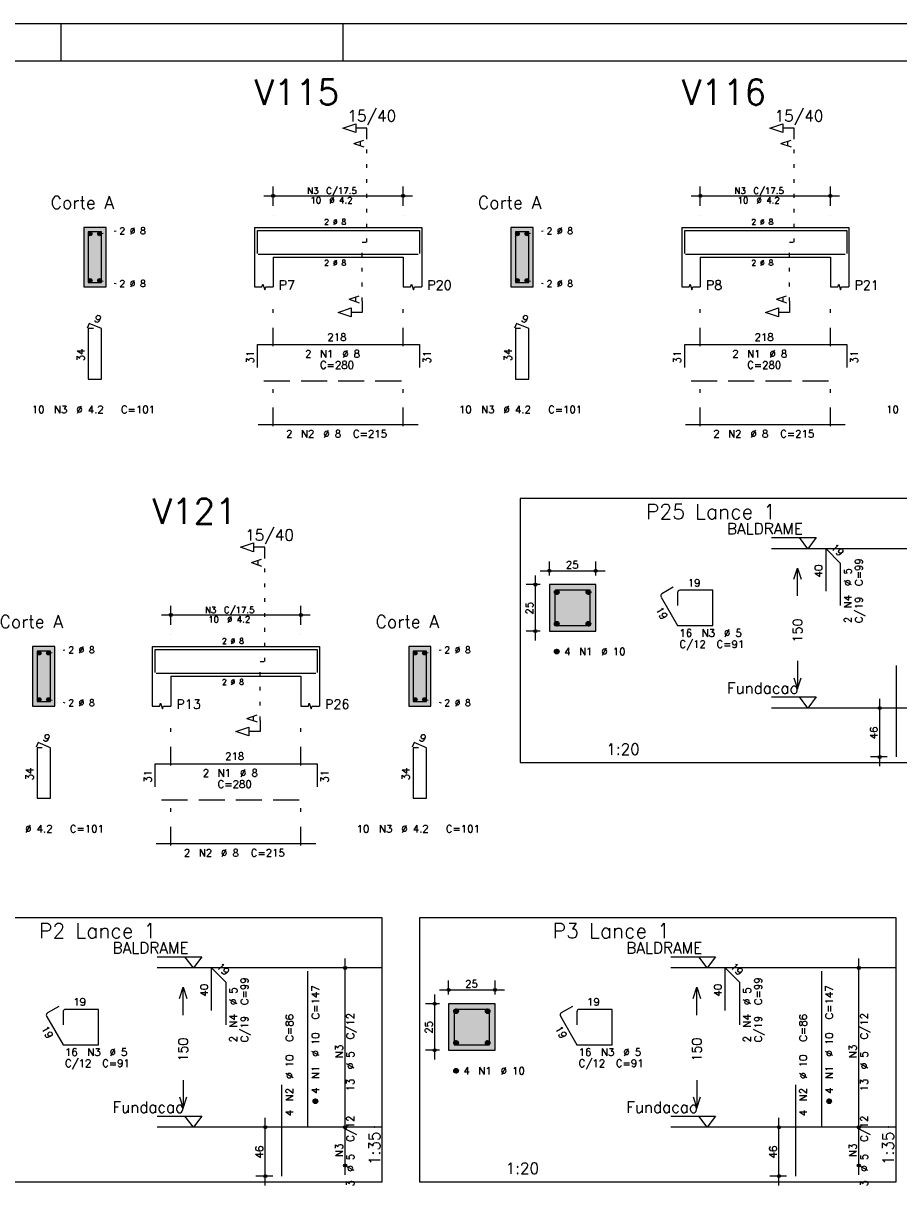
# Model space of a CAD drawing. Extents: x 0 to 84.1, y 0 to 59.4.
# Tile 4 of 9: x 20 to 43.5, y 27.5 to 59.4. Entities that reach past the tile are written whole.
import ezdxf

# ---------------------------------------------------------------- set-up
doc = ezdxf.new("R2010")
doc.units = 0
doc.header["$MEASUREMENT"] = 0
for name, pattern in [('ESTILO_TQS_0001', [1, 0.7, -0.3]), ('ESTILO_TQS_0002', [0.4, 0.1, -0.3]), ('ESTILO_TQS_0003', [1.5, 0.5, -0.4, 0.1, -0.5])]:
    doc.linetypes.add(name, pattern=pattern)
for name, color, linetype in [('1', 1, 'CONTINUOUS'), ('2', 2, 'CONTINUOUS'), ('3', 3, 'CONTINUOUS'), ('4', 4, 'CONTINUOUS'), ('6', 6, 'CONTINUOUS'), ('7', 7, 'CONTINUOUS'), ('9', 9, 'CONTINUOUS')]:
    doc.layers.add(name, color=color, linetype=linetype)
doc.styles.get("Standard").update_dxf_attribs({"font": 'ROMANS.SHX'})

msp = doc.modelspace()

# ---------------------------------------------------------------- linework, layer by layer
at = {"layer": '1', "linetype": 'ESTILO_TQS_0002'}
for p, q in [((29.237, 53.52), (29.237, 56.29)), ((40.733, 53.52), (40.733, 56.29)), ((22.041, 53.745), (22.486, 53.83)), ((33.537, 53.745), (33.982, 53.83)), ((29.112, 51.935), (29.112, 53.52)), ((29.112, 53.52), (29.237, 53.52)), ((40.608, 51.935), (40.608, 53.52)), ((40.608, 53.52), (40.733, 53.52)), ((22.041, 52.495), (22.486, 52.41)), ((33.537, 52.495), (33.982, 52.41)), ((26.485, 42.246), (26.485, 45.016)), ((20.665, 42.471), (21.11, 42.556)), ((30.785, 42.471), (31.23, 42.556)), ((26.36, 40.661), (26.36, 42.246)), ((26.36, 42.246), (26.485, 42.246)), ((20.665, 41.221), (21.11, 41.136)), ((30.785, 41.221), (31.23, 41.136))]:
    msp.add_line(p, q, dxfattribs=at)
at = {"layer": '1', "linetype": 'ESTILO_TQS_0001'}
for p, q in [((26.462, 49.795), (30.462, 49.795)), ((37.958, 49.795), (41.958, 49.795)), ((23.71, 38.521), (27.71, 38.521))]:
    msp.add_line(p, q, dxfattribs=at)
at = {"layer": '1', "linetype": 'Continuous'}
for points in [[(33.36, 39.526), (46.185, 39.526), (46.185, 46.626), (33.36, 46.626), (33.36, 39.526)], [(40.125, 45.576), (41.325, 45.576), (41.1, 45.276), (40.875, 45.576)], [(46.185, 45.276), (40.125, 45.276)], [(40.125, 41.291), (41.325, 41.291), (41.1, 40.99), (40.875, 41.291)], [(46.185, 40.99), (40.125, 40.99)], [(16.825, 28.252), (29.65, 28.252), (29.65, 35.352), (16.825, 35.352), (16.825, 28.252)], [(30.65, 28.252), (43.475, 28.252), (43.475, 35.352), (30.65, 35.352), (30.65, 28.252)], [(23.59, 34.302), (24.79, 34.302), (24.565, 34.002), (24.34, 34.302)], [(37.415, 34.302), (38.615, 34.302), (38.39, 34.002), (38.165, 34.302)], [(29.65, 34.002), (23.59, 34.002)], [(43.475, 34.002), (37.415, 34.002)], [(23.59, 30.017), (24.79, 30.017), (24.565, 29.716), (24.34, 30.017)], [(37.415, 30.017), (38.615, 30.017), (38.39, 29.716), (38.165, 30.017)], [(29.65, 29.716), (23.59, 29.716)], [(43.475, 29.716), (37.415, 29.716)]]:
    msp.add_lwpolyline(points, dxfattribs=at)
at = {"layer": '1', "linetype": 'ESTILO_TQS_0002'}
for points in [[(34.145, 43.061), (35.395, 43.061), (35.395, 44.311), (34.145, 44.311), (34.145, 43.061)], [(31.435, 31.787), (32.685, 31.787), (32.685, 33.037), (31.435, 33.037), (31.435, 31.787)]]:
    msp.add_lwpolyline(points, dxfattribs=at)
at = {"layer": '1', "linetype": 'Continuous'}
for centre in [(21.791, 53.745), (22.041, 53.745), (33.287, 53.745), (33.537, 53.745), (21.791, 52.495), (22.041, 52.495), (33.287, 52.495), (33.537, 52.495), (20.415, 42.471), (20.665, 42.471), (30.535, 42.471), (30.785, 42.471), (20.415, 41.221), (20.665, 41.221), (30.535, 41.221), (30.785, 41.221)]:
    msp.add_circle(centre, 0.05, dxfattribs=at)
at = {"layer": '2', "linetype": 'Continuous'}
for p, q in [((84.1, 59.4), (0, 59.4)), ((21, 59.4), (21, 58.4)), ((28.6, 58.4), (28.6, 59.4)), ((26.712, 54.5), (26.712, 55.02)), ((30.212, 54.5), (30.212, 55.02)), ((38.208, 54.5), (38.208, 55.02)), ((41.708, 54.5), (41.708, 55.02)), ((26.462, 54.77), (30.462, 54.77)), ((37.958, 54.77), (41.958, 54.77)), ((26.712, 54.25), (26.712, 54.25)), ((30.212, 54.25), (30.212, 54.25)), ((38.208, 54.25), (38.208, 54.25)), ((41.708, 54.25), (41.708, 54.25)), ((22.216, 53.92), (21.616, 53.92)), ((21.616, 53.92), (21.616, 52.32)), ((22.216, 52.32), (22.216, 53.92)), ((26.212, 53.92), (26.212, 53.12)), ((26.212, 53.92), (26.712, 53.92)), ((26.712, 53.92), (30.212, 53.92)), ((30.212, 53.92), (30.712, 53.92)), ((30.712, 53.92), (30.712, 53.12)), ((33.712, 53.92), (33.112, 53.92)), ((33.112, 53.92), (33.112, 52.32)), ((33.712, 52.32), (33.712, 53.92)), ((37.708, 53.92), (37.708, 53.12)), ((37.708, 53.92), (38.208, 53.92)), ((38.208, 53.92), (41.708, 53.92)), ((41.708, 53.92), (42.208, 53.92)), ((42.208, 53.92), (42.208, 53.12)), ((26.212, 53.12), (26.212, 52.32)), ((26.712, 53.12), (30.212, 53.12)), ((26.712, 53.12), (26.712, 52.32)), ((30.212, 53.12), (30.212, 52.32)), ((30.712, 53.12), (30.712, 52.32)), ((37.708, 53.12), (37.708, 52.32)), ((38.208, 53.12), (41.708, 53.12)), ((38.208, 53.12), (38.208, 52.32)), ((41.708, 53.12), (41.708, 52.32)), ((42.208, 53.12), (42.208, 52.32)), ((21.616, 52.32), (22.216, 52.32)), ((33.112, 52.32), (33.712, 52.32)), ((34.145, 44.561), (34.145, 44.936)), ((35.395, 44.561), (35.395, 44.936)), ((33.895, 44.686), (35.645, 44.686)), ((33.895, 44.311), (33.52, 44.311)), ((33.77, 42.811), (33.77, 44.561)), ((34.145, 44.311), (34.145, 44.311)), ((34.145, 44.311), (34.145, 44.311)), ((35.395, 44.311), (35.395, 44.311)), ((23.96, 43.226), (23.96, 43.746)), ((27.46, 43.226), (27.46, 43.746)), ((23.71, 43.496), (27.71, 43.496)), ((33.895, 43.061), (33.52, 43.061)), ((34.145, 43.061), (34.145, 43.061)), ((23.96, 42.976), (23.96, 42.976)), ((27.46, 42.976), (27.46, 42.976)), ((20.84, 42.646), (20.24, 42.646)), ((20.24, 42.646), (20.24, 41.046)), ((20.84, 41.046), (20.84, 42.646)), ((23.46, 42.646), (23.46, 41.846)), ((23.46, 42.646), (23.96, 42.646)), ((23.96, 42.646), (27.46, 42.646)), ((27.46, 42.646), (27.96, 42.646)), ((27.96, 42.646), (27.96, 41.846)), ((30.96, 42.646), (30.36, 42.646)), ((30.36, 42.646), (30.36, 41.046)), ((30.96, 41.046), (30.96, 42.646)), ((23.46, 41.846), (23.46, 41.046)), ((23.96, 41.846), (27.46, 41.846)), ((23.96, 41.846), (23.96, 41.046)), ((27.46, 41.846), (27.46, 41.046)), ((27.96, 41.846), (27.96, 41.046)), ((43.035, 39.426), (43.035, 41.24)), ((20.24, 41.046), (20.84, 41.046)), ((30.36, 41.046), (30.96, 41.046)), ((43.235, 40.99), (42.785, 40.99)), ((43.485, 40.99), (43.485, 40.99)), ((43.235, 39.676), (42.785, 39.676)), ((43.485, 39.676), (43.485, 39.676)), ((28.65, 29.466), (28.65, 34.252)), ((42.475, 29.466), (42.475, 34.252)), ((28.65, 34.002), (28.65, 34.002)), ((42.475, 34.002), (42.475, 34.002)), ((31.435, 33.287), (31.435, 33.662)), ((32.685, 33.287), (32.685, 33.662)), ((31.06, 31.537), (31.06, 33.287)), ((31.185, 33.412), (32.935, 33.412)), ((31.185, 33.037), (30.81, 33.037)), ((31.435, 33.037), (31.435, 33.037)), ((31.435, 33.037), (31.435, 33.037)), ((32.685, 33.037), (32.685, 33.037)), ((31.185, 31.787), (30.81, 31.787)), ((31.435, 31.787), (31.435, 31.787)), ((26.5, 28.152), (26.5, 29.966)), ((28.65, 28.438), (28.65, 29.966)), ((40.325, 28.152), (40.325, 29.966)), ((42.475, 28.438), (42.475, 29.966)), ((26.7, 29.716), (26.25, 29.716)), ((26.95, 29.716), (26.95, 29.716)), ((28.65, 29.716), (28.65, 29.716)), ((28.65, 29.716), (28.65, 29.716)), ((40.525, 29.716), (40.075, 29.716)), ((40.775, 29.716), (40.775, 29.716)), ((42.475, 29.716), (42.475, 29.716)), ((42.475, 29.716), (42.475, 29.716)), ((28.65, 28.688), (28.65, 28.688)), ((42.475, 28.688), (42.475, 28.688)), ((26.7, 28.402), (26.25, 28.402)), ((26.95, 28.402), (26.95, 28.402)), ((40.525, 28.402), (40.075, 28.402)), ((40.775, 28.402), (40.775, 28.402))]:
    msp.add_line(p, q, dxfattribs=at)
at = {"layer": '2', "linetype": 'ESTILO_TQS_0003'}
for p, q in [((26.712, 50.722), (26.712, 51.82)), ((30.212, 50.722), (30.212, 51.82)), ((38.208, 50.722), (38.208, 51.82)), ((41.708, 50.722), (41.708, 51.82)), ((26.712, 48.572), (26.712, 49.918)), ((30.212, 48.572), (30.212, 49.918)), ((38.208, 48.572), (38.208, 49.918)), ((41.708, 48.572), (41.708, 49.918)), ((23.96, 39.448), (23.96, 40.546)), ((27.46, 39.448), (27.46, 40.546)), ((23.96, 37.298), (23.96, 38.644)), ((27.46, 37.298), (27.46, 38.644))]:
    msp.add_line(p, q, dxfattribs=at)
at = {"layer": '2', "linetype": 'Continuous'}
for points in [[(83.1, 1), (2.5, 1), (2.5, 58.4), (83.1, 58.4), (83.1, 1)], [(29.237, 56.29), (29.237, 56.59), (28.937, 56.59), (28.937, 56.47), (28.587, 56.59), (28.937, 56.71), (28.937, 56.59)], [(40.733, 56.29), (40.733, 56.59), (40.433, 56.59), (40.433, 56.47), (40.083, 56.59), (40.433, 56.71), (40.433, 56.59)], [(26.212, 52.32), (26.412, 52.32), (26.437, 52.395), (26.487, 52.245), (26.512, 52.32), (26.712, 52.32)], [(30.212, 52.32), (30.412, 52.32), (30.437, 52.395), (30.487, 52.245), (30.512, 52.32), (30.712, 52.32)], [(37.708, 52.32), (37.908, 52.32), (37.933, 52.395), (37.983, 52.245), (38.008, 52.32), (38.208, 52.32)], [(41.708, 52.32), (41.908, 52.32), (41.933, 52.395), (41.983, 52.245), (42.008, 52.32), (42.208, 52.32)], [(29.112, 51.935), (29.112, 51.635), (28.812, 51.635), (28.812, 51.515), (28.462, 51.635), (28.812, 51.755), (28.812, 51.635)], [(40.608, 51.935), (40.608, 51.635), (40.308, 51.635), (40.308, 51.515), (39.958, 51.635), (40.308, 51.755), (40.308, 51.635)], [(26.485, 45.016), (26.485, 45.316), (26.185, 45.316), (26.185, 45.196), (25.835, 45.316), (26.185, 45.436), (26.185, 45.316)], [(40.725, 44.458), (40.825, 44.758), (40.925, 44.458)], [(40.825, 44.008), (40.825, 44.758)], [(34.145, 43.061), (35.395, 43.061), (35.395, 44.311), (34.145, 44.311), (34.145, 43.061)], [(40.825, 42.258), (40.825, 41.508)], [(40.725, 41.808), (40.825, 41.508), (40.925, 41.808)], [(23.46, 41.046), (23.66, 41.046), (23.685, 41.121), (23.735, 40.971), (23.76, 41.046), (23.96, 41.046)], [(27.46, 41.046), (27.66, 41.046), (27.685, 41.121), (27.735, 40.971), (27.76, 41.046), (27.96, 41.046)], [(26.36, 40.661), (26.36, 40.361), (26.06, 40.361), (26.06, 40.241), (25.71, 40.361), (26.06, 40.481), (26.06, 40.361)], [(24.19, 33.184), (24.29, 33.484), (24.39, 33.184)], [(24.29, 32.734), (24.29, 33.484)], [(38.015, 33.184), (38.115, 33.484), (38.215, 33.184)], [(38.115, 32.734), (38.115, 33.484)], [(31.435, 31.787), (32.685, 31.787), (32.685, 33.037), (31.435, 33.037), (31.435, 31.787)], [(24.29, 30.984), (24.29, 30.234)], [(38.115, 30.984), (38.115, 30.234)], [(24.19, 30.534), (24.29, 30.234), (24.39, 30.534)], [(38.015, 30.534), (38.115, 30.234), (38.215, 30.534)]]:
    msp.add_lwpolyline(points, dxfattribs=at)
for centre, radius in [((26.712, 54.77), 0.0416), ((30.212, 54.77), 0.0416), ((38.208, 54.77), 0.0416), ((41.708, 54.77), 0.0416), ((26.712, 54.77), 0.0208), ((30.212, 54.77), 0.0208), ((38.208, 54.77), 0.0208), ((41.708, 54.77), 0.0208), ((34.145, 44.686), 0.04), ((34.145, 44.686), 0.02), ((35.395, 44.686), 0.04), ((35.395, 44.686), 0.02), ((33.77, 44.311), 0.04), ((33.77, 44.311), 0.02), ((23.96, 43.496), 0.0416), ((23.96, 43.496), 0.0208), ((27.46, 43.496), 0.0416), ((27.46, 43.496), 0.0208), ((33.77, 43.061), 0.04), ((33.77, 43.061), 0.02), ((43.035, 40.99), 0.04), ((43.035, 40.99), 0.02), ((43.035, 39.676), 0.04), ((43.035, 39.676), 0.02), ((28.65, 34.002), 0.0416), ((28.65, 34.002), 0.0208), ((42.475, 34.002), 0.0416), ((42.475, 34.002), 0.0208), ((31.435, 33.412), 0.04), ((31.435, 33.412), 0.02), ((32.685, 33.412), 0.04), ((32.685, 33.412), 0.02), ((31.06, 33.037), 0.04), ((31.06, 33.037), 0.02), ((31.06, 31.787), 0.04), ((31.06, 31.787), 0.02), ((26.5, 29.716), 0.04), ((26.5, 29.716), 0.02), ((28.65, 29.716), 0.0416), ((28.65, 29.716), 0.0416), ((28.65, 29.716), 0.0208), ((28.65, 29.716), 0.0208), ((40.325, 29.716), 0.04), ((40.325, 29.716), 0.02), ((42.475, 29.716), 0.0416), ((42.475, 29.716), 0.0416), ((42.475, 29.716), 0.0208), ((42.475, 29.716), 0.0208), ((28.65, 28.688), 0.0416), ((28.65, 28.688), 0.0208), ((42.475, 28.688), 0.0416), ((42.475, 28.688), 0.0208), ((26.5, 28.402), 0.04), ((26.5, 28.402), 0.02), ((40.325, 28.402), 0.04), ((40.325, 28.402), 0.02)]:
    msp.add_circle(centre, radius, dxfattribs=at)
at = {"layer": '3', "linetype": 'Continuous'}
for p, q in [((34.283, 44.102), (34.354, 44.173)), ((34.283, 44.12), (34.336, 44.173)), ((34.287, 44.088), (34.368, 44.169)), ((34.293, 44.076), (34.379, 44.163)), ((34.301, 44.067), (34.389, 44.155)), ((34.311, 44.059), (34.397, 44.145)), ((34.322, 44.053), (34.403, 44.134)), ((34.336, 44.049), (34.407, 44.12)), ((34.354, 44.049), (34.407, 44.102)), ((35.133, 44.102), (35.204, 44.173)), ((35.133, 44.12), (35.186, 44.173)), ((35.137, 44.088), (35.218, 44.169)), ((35.143, 44.076), (35.229, 44.163)), ((35.151, 44.067), (35.239, 44.155)), ((35.161, 44.059), (35.247, 44.145)), ((35.172, 44.053), (35.253, 44.134)), ((35.186, 44.049), (35.257, 44.12)), ((35.204, 44.049), (35.257, 44.102)), ((34.283, 43.252), (34.354, 43.323)), ((34.283, 43.27), (34.336, 43.323)), ((34.287, 43.238), (34.368, 43.319)), ((34.293, 43.226), (34.379, 43.313)), ((34.301, 43.217), (34.389, 43.305)), ((34.311, 43.209), (34.397, 43.295)), ((34.322, 43.203), (34.403, 43.284)), ((34.336, 43.199), (34.407, 43.27)), ((34.354, 43.199), (34.407, 43.252)), ((35.133, 43.252), (35.204, 43.323)), ((35.133, 43.27), (35.186, 43.323)), ((35.137, 43.238), (35.218, 43.319)), ((35.143, 43.226), (35.229, 43.313)), ((35.151, 43.217), (35.239, 43.305)), ((35.161, 43.209), (35.247, 43.295)), ((35.172, 43.203), (35.253, 43.284)), ((35.186, 43.199), (35.257, 43.27)), ((35.204, 43.199), (35.257, 43.252)), ((34.283, 42.502), (34.354, 42.573)), ((34.283, 42.52), (34.336, 42.573)), ((34.287, 42.488), (34.368, 42.569)), ((34.293, 42.476), (34.379, 42.563)), ((34.301, 42.467), (34.389, 42.555)), ((34.311, 42.459), (34.397, 42.545)), ((34.322, 42.453), (34.403, 42.534)), ((34.336, 42.449), (34.407, 42.52)), ((34.354, 42.449), (34.407, 42.502)), ((31.573, 32.828), (31.644, 32.899)), ((31.573, 32.846), (31.626, 32.899)), ((31.577, 32.814), (31.658, 32.895)), ((31.583, 32.802), (31.669, 32.889)), ((31.591, 32.793), (31.679, 32.881)), ((31.601, 32.785), (31.687, 32.871)), ((31.612, 32.779), (31.693, 32.86)), ((31.626, 32.775), (31.697, 32.846)), ((31.644, 32.775), (31.697, 32.828)), ((32.423, 32.828), (32.494, 32.899)), ((32.423, 32.846), (32.476, 32.899)), ((32.427, 32.814), (32.508, 32.895)), ((32.433, 32.802), (32.519, 32.889)), ((32.441, 32.793), (32.529, 32.881)), ((32.451, 32.785), (32.537, 32.871)), ((32.462, 32.779), (32.543, 32.86)), ((32.476, 32.775), (32.547, 32.846)), ((32.494, 32.775), (32.547, 32.828)), ((31.573, 31.978), (31.644, 32.049)), ((31.573, 31.996), (31.626, 32.049)), ((31.577, 31.964), (31.658, 32.045)), ((31.583, 31.952), (31.669, 32.039)), ((31.591, 31.943), (31.679, 32.031)), ((31.601, 31.935), (31.687, 32.021)), ((31.612, 31.929), (31.693, 32.01)), ((31.626, 31.925), (31.697, 31.996)), ((31.644, 31.925), (31.697, 31.978)), ((32.423, 31.978), (32.494, 32.049)), ((32.423, 31.996), (32.476, 32.049)), ((32.427, 31.964), (32.508, 32.045)), ((32.433, 31.952), (32.519, 32.039)), ((32.441, 31.943), (32.529, 32.031)), ((32.451, 31.935), (32.537, 32.021)), ((32.462, 31.929), (32.543, 32.01)), ((32.476, 31.925), (32.547, 31.996)), ((32.494, 31.925), (32.547, 31.978)), ((31.573, 31.228), (31.644, 31.299)), ((31.573, 31.246), (31.626, 31.299)), ((31.577, 31.214), (31.658, 31.295)), ((31.583, 31.202), (31.669, 31.289)), ((31.591, 31.193), (31.679, 31.281)), ((31.601, 31.185), (31.687, 31.271)), ((31.612, 31.179), (31.693, 31.26)), ((31.626, 31.175), (31.697, 31.246)), ((31.644, 31.175), (31.697, 31.228)), ((27.788, 30.408), (27.859, 30.478)), ((27.788, 30.425), (27.841, 30.478)), ((27.792, 30.394), (27.873, 30.475)), ((27.798, 30.382), (27.884, 30.469)), ((27.806, 30.372), (27.894, 30.461)), ((27.816, 30.364), (27.902, 30.451)), ((27.827, 30.358), (27.908, 30.439)), ((27.841, 30.355), (27.912, 30.425)), ((27.859, 30.355), (27.912, 30.408)), ((41.613, 30.408), (41.684, 30.478)), ((41.613, 30.425), (41.666, 30.478)), ((41.617, 30.394), (41.698, 30.475)), ((41.623, 30.382), (41.709, 30.469)), ((41.631, 30.372), (41.719, 30.461)), ((41.641, 30.364), (41.727, 30.451)), ((41.652, 30.358), (41.733, 30.439)), ((41.666, 30.355), (41.737, 30.425)), ((41.684, 30.355), (41.737, 30.408))]:
    msp.add_line(p, q, dxfattribs=at)
for centre in [(34.345, 44.111), (35.195, 44.111), (34.345, 43.261), (35.195, 43.261), (34.345, 42.511), (31.635, 32.837), (32.485, 32.837), (31.635, 31.987), (32.485, 31.987), (31.635, 31.237), (27.85, 30.416), (41.675, 30.416)]:
    msp.add_circle(centre, 0.0625, dxfattribs=at)
at = {"layer": '4', "linetype": 'Continuous'}
for p, q in [((26.292, 53.22), (26.292, 53.84)), ((26.292, 53.84), (30.652, 53.84)), ((30.652, 53.84), (30.652, 53.22)), ((37.788, 53.22), (37.788, 53.84)), ((37.788, 53.84), (42.148, 53.84)), ((42.148, 53.84), (42.148, 53.22)), ((26.312, 53.2), (30.612, 53.2)), ((37.808, 53.2), (42.108, 53.2)), ((34.295, 44.098), (34.295, 43.211)), ((34.295, 44.098), (34.295, 43.748)), ((34.708, 44.161), (34.358, 44.161)), ((35.245, 44.161), (34.358, 44.161)), ((35.245, 43.211), (35.245, 44.161)), ((34.295, 43.211), (35.245, 43.211)), ((23.54, 41.946), (23.54, 42.566)), ((23.54, 42.566), (27.9, 42.566)), ((27.9, 42.566), (27.9, 41.946)), ((23.56, 41.926), (27.86, 41.926)), ((31.585, 32.824), (31.585, 31.937)), ((31.585, 32.824), (31.585, 32.474)), ((31.997, 32.887), (31.648, 32.887)), ((32.535, 32.887), (31.648, 32.887)), ((32.535, 31.937), (32.535, 32.887)), ((31.585, 31.937), (32.535, 31.937))]:
    msp.add_line(p, q, dxfattribs=at)
for points in [[(21.736, 53.8), (21.736, 52.44), (22.096, 52.44), (22.096, 53.8), (21.736, 53.8)], [(33.232, 53.8), (33.232, 52.44), (33.592, 52.44), (33.592, 53.8), (33.232, 53.8)], [(20.36, 42.526), (20.36, 41.166), (20.72, 41.166), (20.72, 42.526), (20.36, 42.526)], [(30.48, 42.526), (30.48, 41.166), (30.84, 41.166), (30.84, 42.526), (30.48, 42.526)]]:
    msp.add_lwpolyline(points, dxfattribs=at)
for centre in [(34.358, 44.098), (34.358, 44.098), (31.648, 32.824), (31.648, 32.824)]:
    msp.add_arc(centre, 0.0625, 90, 180, dxfattribs=at)
at = {"layer": '6', "linetype": 'Continuous'}
for p, q in [((21.764, 51.34), (21.71, 51.211)), ((22.096, 51.2), (21.764, 51.34)), ((33.26, 51.34), (33.206, 51.211)), ((33.592, 51.2), (33.26, 51.34)), ((21.876, 51.2), (21.736, 51.2)), ((21.736, 51.2), (21.736, 49.84)), ((22.096, 49.84), (22.096, 51.2)), ((33.372, 51.2), (33.232, 51.2)), ((33.232, 51.2), (33.232, 49.84)), ((33.592, 49.84), (33.592, 51.2)), ((26.292, 50.15), (26.292, 50.77)), ((26.292, 50.77), (30.652, 50.77)), ((30.652, 50.77), (30.652, 50.15)), ((37.788, 50.15), (37.788, 50.77)), ((37.788, 50.77), (42.148, 50.77)), ((42.148, 50.77), (42.148, 50.15)), ((21.736, 49.84), (22.096, 49.84)), ((33.232, 49.84), (33.592, 49.84)), ((26.312, 48.62), (30.612, 48.62)), ((37.808, 48.62), (42.108, 48.62)), ((41.591, 44.133), (41.591, 45.276)), ((41.591, 45.276), (41.975, 44.892)), ((41.975, 44.892), (41.975, 43.749)), ((37.151, 43.979), (37.595, 43.211)), ((37.477, 44.24), (37.174, 44.065)), ((37.595, 44.098), (37.595, 43.748)), ((38.545, 44.161), (37.657, 44.161)), ((38.545, 43.211), (38.545, 44.161)), ((37.595, 43.211), (38.545, 43.211)), ((43.485, 39.676), (43.485, 42.133)), ((20.388, 40.066), (20.334, 39.937)), ((20.5, 39.926), (20.36, 39.926)), ((20.36, 39.926), (20.36, 38.566)), ((20.72, 39.926), (20.388, 40.066)), ((20.72, 38.566), (20.72, 39.926)), ((30.508, 40.066), (30.454, 39.937)), ((30.62, 39.926), (30.48, 39.926)), ((30.48, 39.926), (30.48, 38.566)), ((30.84, 39.926), (30.508, 40.066)), ((30.84, 38.566), (30.84, 39.926)), ((23.54, 38.876), (23.54, 39.496)), ((23.54, 39.496), (27.9, 39.496)), ((27.9, 39.496), (27.9, 38.876)), ((20.36, 38.566), (20.72, 38.566)), ((30.48, 38.566), (30.84, 38.566)), ((23.56, 37.346), (27.86, 37.346)), ((25.056, 32.859), (25.056, 34.002)), ((25.056, 34.002), (25.44, 33.618)), ((27.65, 29.716), (27.65, 33.916)), ((38.881, 32.859), (38.881, 34.002)), ((38.881, 34.002), (39.265, 33.618)), ((41.475, 29.716), (41.475, 33.916)), ((25.44, 33.618), (25.44, 32.475)), ((39.265, 33.618), (39.265, 32.475)), ((20.942, 32.966), (20.639, 32.791)), ((21.06, 32.824), (21.06, 32.474)), ((22.01, 32.887), (21.122, 32.887)), ((22.01, 31.937), (22.01, 32.887)), ((34.767, 32.966), (34.464, 32.791)), ((34.885, 32.824), (34.885, 32.474)), ((35.835, 32.887), (34.947, 32.887)), ((35.835, 31.937), (35.835, 32.887)), ((20.616, 32.705), (21.06, 31.937)), ((34.441, 32.705), (34.885, 31.937)), ((21.06, 31.937), (22.01, 31.937)), ((34.885, 31.937), (35.835, 31.937)), ((26.95, 28.402), (26.95, 30.859)), ((40.775, 28.402), (40.775, 30.859))]:
    msp.add_line(p, q, dxfattribs=at)
for centre, start, end in [((37.205, 44.011), 120, 210), ((37.657, 44.098), 90, 180), ((21.122, 32.824), 90, 180), ((34.947, 32.824), 90, 180), ((20.67, 32.737), 120, 210), ((34.495, 32.737), 120, 210)]:
    msp.add_arc(centre, 0.0625, start, end, dxfattribs=at)
at = {"layer": '9', "linetype": 'Continuous'}
for points in [[(22.216, 52.32), (22.216, 53.92), (21.616, 53.92)], [(22.216, 52.32), (21.616, 53.92), (21.616, 52.32)], [(33.712, 52.32), (33.712, 53.92), (33.112, 53.92)], [(33.712, 52.32), (33.112, 53.92), (33.112, 52.32)], [(21.841, 53.745), (21.766, 53.788), (21.744, 53.762)], [(21.841, 53.745), (21.744, 53.762), (21.744, 53.728)], [(21.841, 53.745), (21.744, 53.728), (21.766, 53.702)], [(21.841, 53.745), (21.8, 53.794), (21.766, 53.788)], [(21.841, 53.745), (21.766, 53.702), (21.8, 53.696)], [(21.841, 53.745), (21.829, 53.777), (21.8, 53.794)], [(21.841, 53.745), (21.8, 53.696), (21.829, 53.713)], [(21.841, 53.745), (21.829, 53.713), (21.841, 53.745)], [(22.091, 53.745), (22.016, 53.788), (21.994, 53.762)], [(22.091, 53.745), (21.994, 53.762), (21.994, 53.728)], [(22.091, 53.745), (21.994, 53.728), (22.016, 53.702)], [(22.091, 53.745), (22.05, 53.794), (22.016, 53.788)], [(22.091, 53.745), (22.016, 53.702), (22.05, 53.696)], [(22.091, 53.745), (22.079, 53.777), (22.05, 53.794)], [(22.091, 53.745), (22.05, 53.696), (22.079, 53.713)], [(22.091, 53.745), (22.079, 53.713), (22.091, 53.745)], [(33.337, 53.745), (33.262, 53.788), (33.24, 53.762)], [(33.337, 53.745), (33.24, 53.762), (33.24, 53.728)], [(33.337, 53.745), (33.24, 53.728), (33.262, 53.702)], [(33.337, 53.745), (33.296, 53.794), (33.262, 53.788)], [(33.337, 53.745), (33.262, 53.702), (33.296, 53.696)], [(33.337, 53.745), (33.325, 53.777), (33.296, 53.794)], [(33.337, 53.745), (33.296, 53.696), (33.325, 53.713)], [(33.337, 53.745), (33.325, 53.713), (33.337, 53.745)], [(33.587, 53.745), (33.512, 53.788), (33.49, 53.762)], [(33.587, 53.745), (33.49, 53.762), (33.49, 53.728)], [(33.587, 53.745), (33.49, 53.728), (33.512, 53.702)], [(33.587, 53.745), (33.546, 53.794), (33.512, 53.788)], [(33.587, 53.745), (33.512, 53.702), (33.546, 53.696)], [(33.587, 53.745), (33.575, 53.777), (33.546, 53.794)], [(33.587, 53.745), (33.546, 53.696), (33.575, 53.713)], [(33.587, 53.745), (33.575, 53.713), (33.587, 53.745)], [(22.216, 52.32), (21.616, 52.32), (22.216, 52.32)], [(21.841, 52.495), (21.766, 52.538), (21.744, 52.512)], [(21.841, 52.495), (21.744, 52.512), (21.744, 52.478)], [(21.841, 52.495), (21.744, 52.478), (21.766, 52.452)], [(21.841, 52.495), (21.8, 52.544), (21.766, 52.538)], [(21.841, 52.495), (21.766, 52.452), (21.8, 52.446)], [(21.841, 52.495), (21.829, 52.527), (21.8, 52.544)], [(21.841, 52.495), (21.8, 52.446), (21.829, 52.463)], [(21.841, 52.495), (21.829, 52.463), (21.841, 52.495)], [(22.091, 52.495), (22.016, 52.538), (21.994, 52.512)], [(22.091, 52.495), (21.994, 52.512), (21.994, 52.478)], [(22.091, 52.495), (21.994, 52.478), (22.016, 52.452)], [(22.091, 52.495), (22.05, 52.544), (22.016, 52.538)], [(22.091, 52.495), (22.016, 52.452), (22.05, 52.446)], [(22.091, 52.495), (22.079, 52.527), (22.05, 52.544)], [(22.091, 52.495), (22.05, 52.446), (22.079, 52.463)], [(22.091, 52.495), (22.079, 52.463), (22.091, 52.495)], [(33.712, 52.32), (33.112, 52.32), (33.712, 52.32)], [(33.337, 52.495), (33.262, 52.538), (33.24, 52.512)], [(33.337, 52.495), (33.24, 52.512), (33.24, 52.478)], [(33.337, 52.495), (33.24, 52.478), (33.262, 52.452)], [(33.337, 52.495), (33.296, 52.544), (33.262, 52.538)], [(33.337, 52.495), (33.262, 52.452), (33.296, 52.446)], [(33.337, 52.495), (33.325, 52.527), (33.296, 52.544)], [(33.337, 52.495), (33.296, 52.446), (33.325, 52.463)], [(33.337, 52.495), (33.325, 52.463), (33.337, 52.495)], [(33.587, 52.495), (33.512, 52.538), (33.49, 52.512)], [(33.587, 52.495), (33.49, 52.512), (33.49, 52.478)], [(33.587, 52.495), (33.49, 52.478), (33.512, 52.452)], [(33.587, 52.495), (33.546, 52.544), (33.512, 52.538)], [(33.587, 52.495), (33.512, 52.452), (33.546, 52.446)], [(33.587, 52.495), (33.575, 52.527), (33.546, 52.544)], [(33.587, 52.495), (33.546, 52.446), (33.575, 52.463)], [(33.587, 52.495), (33.575, 52.463), (33.587, 52.495)], [(34.145, 43.061), (35.395, 43.061), (35.395, 44.311)], [(34.145, 43.061), (35.395, 44.311), (34.145, 44.311)], [(34.145, 43.061), (34.145, 44.311), (34.145, 43.061)], [(20.84, 41.046), (20.84, 42.646), (20.24, 42.646)], [(20.84, 41.046), (20.24, 42.646), (20.24, 41.046)], [(20.465, 42.471), (20.39, 42.514), (20.368, 42.488)], [(20.465, 42.471), (20.368, 42.488), (20.368, 42.454)], [(20.465, 42.471), (20.368, 42.454), (20.39, 42.428)], [(20.465, 42.471), (20.424, 42.52), (20.39, 42.514)], [(20.465, 42.471), (20.39, 42.428), (20.424, 42.422)], [(20.465, 42.471), (20.453, 42.503), (20.424, 42.52)], [(20.465, 42.471), (20.424, 42.422), (20.453, 42.439)], [(20.465, 42.471), (20.453, 42.439), (20.465, 42.471)], [(20.715, 42.471), (20.64, 42.514), (20.618, 42.488)], [(20.715, 42.471), (20.618, 42.488), (20.618, 42.454)], [(20.715, 42.471), (20.618, 42.454), (20.64, 42.428)], [(20.715, 42.471), (20.674, 42.52), (20.64, 42.514)], [(20.715, 42.471), (20.64, 42.428), (20.674, 42.422)], [(20.715, 42.471), (20.703, 42.503), (20.674, 42.52)], [(20.715, 42.471), (20.674, 42.422), (20.703, 42.439)], [(20.715, 42.471), (20.703, 42.439), (20.715, 42.471)], [(30.96, 41.046), (30.96, 42.646), (30.36, 42.646)], [(30.96, 41.046), (30.36, 42.646), (30.36, 41.046)], [(30.585, 42.471), (30.51, 42.514), (30.488, 42.488)], [(30.585, 42.471), (30.488, 42.488), (30.488, 42.454)], [(30.585, 42.471), (30.488, 42.454), (30.51, 42.428)], [(30.585, 42.471), (30.544, 42.52), (30.51, 42.514)], [(30.585, 42.471), (30.51, 42.428), (30.544, 42.422)], [(30.585, 42.471), (30.573, 42.503), (30.544, 42.52)], [(30.585, 42.471), (30.544, 42.422), (30.573, 42.439)], [(30.585, 42.471), (30.573, 42.439), (30.585, 42.471)], [(30.835, 42.471), (30.76, 42.514), (30.738, 42.488)], [(30.835, 42.471), (30.738, 42.488), (30.738, 42.454)], [(30.835, 42.471), (30.738, 42.454), (30.76, 42.428)], [(30.835, 42.471), (30.794, 42.52), (30.76, 42.514)], [(30.835, 42.471), (30.76, 42.428), (30.794, 42.422)], [(30.835, 42.471), (30.823, 42.503), (30.794, 42.52)], [(30.835, 42.471), (30.794, 42.422), (30.823, 42.439)], [(30.835, 42.471), (30.823, 42.439), (30.835, 42.471)], [(20.465, 41.221), (20.39, 41.264), (20.368, 41.238)], [(20.465, 41.221), (20.368, 41.238), (20.368, 41.204)], [(20.465, 41.221), (20.368, 41.204), (20.39, 41.178)], [(20.465, 41.221), (20.424, 41.27), (20.39, 41.264)], [(20.465, 41.221), (20.39, 41.178), (20.424, 41.172)], [(20.465, 41.221), (20.453, 41.253), (20.424, 41.27)], [(20.465, 41.221), (20.424, 41.172), (20.453, 41.189)], [(20.465, 41.221), (20.453, 41.189), (20.465, 41.221)], [(20.715, 41.221), (20.64, 41.264), (20.618, 41.238)], [(20.715, 41.221), (20.618, 41.238), (20.618, 41.204)], [(20.715, 41.221), (20.618, 41.204), (20.64, 41.178)], [(20.715, 41.221), (20.674, 41.27), (20.64, 41.264)], [(20.715, 41.221), (20.64, 41.178), (20.674, 41.172)], [(20.715, 41.221), (20.703, 41.253), (20.674, 41.27)], [(20.715, 41.221), (20.674, 41.172), (20.703, 41.189)], [(20.715, 41.221), (20.703, 41.189), (20.715, 41.221)], [(30.585, 41.221), (30.51, 41.264), (30.488, 41.238)], [(30.585, 41.221), (30.488, 41.238), (30.488, 41.204)], [(30.585, 41.221), (30.488, 41.204), (30.51, 41.178)], [(30.585, 41.221), (30.544, 41.27), (30.51, 41.264)], [(30.585, 41.221), (30.51, 41.178), (30.544, 41.172)], [(30.585, 41.221), (30.573, 41.253), (30.544, 41.27)], [(30.585, 41.221), (30.544, 41.172), (30.573, 41.189)], [(30.585, 41.221), (30.573, 41.189), (30.585, 41.221)], [(30.835, 41.221), (30.76, 41.264), (30.738, 41.238)], [(30.835, 41.221), (30.738, 41.238), (30.738, 41.204)], [(30.835, 41.221), (30.738, 41.204), (30.76, 41.178)], [(30.835, 41.221), (30.794, 41.27), (30.76, 41.264)], [(30.835, 41.221), (30.76, 41.178), (30.794, 41.172)], [(30.835, 41.221), (30.823, 41.253), (30.794, 41.27)], [(30.835, 41.221), (30.794, 41.172), (30.823, 41.189)], [(30.835, 41.221), (30.823, 41.189), (30.835, 41.221)], [(20.84, 41.046), (20.24, 41.046), (20.84, 41.046)], [(30.96, 41.046), (30.36, 41.046), (30.96, 41.046)], [(31.435, 31.787), (32.685, 31.787), (32.685, 33.037)], [(31.435, 31.787), (32.685, 33.037), (31.435, 33.037)], [(31.435, 31.787), (31.435, 33.037), (31.435, 31.787)]]:
    msp.add_solid(points, dxfattribs=at)

# ---------------------------------------------------------------- texts
at = {"layer": '1', "linetype": 'Continuous'}
for s, p in [('BALDRAME', (38.925, 45.666)), ('Fundacao', (38.925, 41.38)), ('BALDRAME', (22.39, 34.392)), ('BALDRAME', (36.215, 34.392)), ('Fundacao', (22.39, 30.107)), ('Fundacao', (36.215, 30.107))]:
    msp.add_text(s, height=0.3, dxfattribs=at).set_placement(p)
at = {"layer": '2', "linetype": 'Continuous'}
for s, height, p in [('15/40', 0.3, (28.712, 56.77)), ('15/40', 0.3, (40.208, 56.77)), ('N3', 0.17, (27.629, 54.821)), ('C/17.5', 0.17, (28.139, 54.821)), ('N3', 0.17, (39.125, 54.821)), ('C/17.5', 0.17, (39.635, 54.821)), ('Corte A', 0.34, (20.726, 54.42)), ('10', 0.17, (27.714, 54.566)), ('%%c 4.2', 0.17, (28.224, 54.566)), ('Corte A', 0.34, (32.222, 54.42)), ('10', 0.17, (39.21, 54.566)), ('%%c 4.2', 0.17, (39.72, 54.566)), ('2 %%c 8', 0.18, (22.576, 53.74)), ('2 %%c 8', 0.15, (28.087, 53.995)), ('2 %%c 8', 0.18, (34.072, 53.74)), ('2 %%c 8', 0.15, (39.583, 53.995)), ('2 %%c 8', 0.15, (28.087, 52.895)), ('2 %%c 8', 0.15, (39.583, 52.895)), ('2 %%c 8', 0.18, (22.576, 52.32)), ('P7', 0.25, (26.862, 52.245)), ('P20', 0.25, (30.862, 52.245)), ('2 %%c 8', 0.18, (34.072, 52.32)), ('P8', 0.25, (38.358, 52.245)), ('P21', 0.25, (42.358, 52.245)), ('218', 0.2, (28.172, 50.87)), ('218', 0.2, (39.668, 50.87)), ('2', 0.2, (27.572, 50.42)), ('N1', 0.2, (27.972, 50.42)), ('%%c 8', 0.2, (28.572, 50.42)), ('2', 0.2, (39.068, 50.42)), ('N1', 0.2, (39.468, 50.42)), ('%%c 8', 0.2, (40.068, 50.42)), ('C=280', 0.2, (27.972, 50.12)), ('C=280', 0.2, (39.468, 50.12)), ('10', 0.2, (20.216, 48.92)), ('N3', 0.2, (20.816, 48.92)), ('%%c 4.2', 0.2, (21.416, 48.92)), ('C=101', 0.2, (22.616, 48.92)), ('10', 0.2, (31.712, 48.92)), ('N3', 0.2, (32.312, 48.92)), ('%%c 4.2', 0.2, (32.912, 48.92)), ('C=101', 0.2, (34.112, 48.92)), ('10', 0.2, (43.208, 48.92)), ('2', 0.2, (27.062, 48.27)), ('N2', 0.2, (27.462, 48.27)), ('%%c 8', 0.2, (28.062, 48.27)), ('C=215', 0.2, (28.862, 48.27)), ('2', 0.2, (38.558, 48.27)), ('N2', 0.2, (38.958, 48.27)), ('%%c 8', 0.2, (39.558, 48.27)), ('C=215', 0.2, (40.358, 48.27)), ('15/40', 0.3, (25.96, 45.496)), ('25', 0.2, (34.59, 44.746)), ('19', 0.2, (37.87, 44.261)), ('N3', 0.17, (24.877, 43.547)), ('C/17.5', 0.17, (25.387, 43.547)), ('Corte A', 0.34, (19.35, 43.146)), ('10', 0.17, (24.962, 43.292)), ('%%c 4.2', 0.17, (25.472, 43.292)), ('Corte A', 0.34, (29.47, 43.146)), ('16', 0.2, (37.645, 42.911)), ('N3', 0.2, (38.245, 42.911)), ('%%c 5', 0.2, (38.845, 42.911)), ('2 %%c 8', 0.15, (25.335, 42.721)), ('C/12', 0.2, (37.645, 42.611)), ('C=91', 0.2, (38.645, 42.611)), ('2 %%c 8', 0.18, (21.2, 42.466)), ('2 %%c 8', 0.18, (31.32, 42.466)), ('4', 0.2, (34.545, 42.411)), ('N1', 0.2, (34.945, 42.411)), ('%%c 10', 0.2, (35.545, 42.411)), ('2 %%c 8', 0.15, (25.335, 41.621)), ('2 %%c 8', 0.18, (21.2, 41.046)), ('P13', 0.25, (24.11, 40.971)), ('P26', 0.25, (28.11, 40.971)), ('2 %%c 8', 0.18, (31.32, 41.046)), ('1:20', 0.3, (35.678, 39.736)), ('218', 0.2, (25.42, 39.596)), ('2', 0.2, (24.82, 39.146)), ('N1', 0.2, (25.22, 39.146)), ('%%c 8', 0.2, (25.82, 39.146)), ('C=280', 0.2, (25.22, 38.846)), ('%%c 4.2', 0.2, (20.04, 37.646)), ('C=101', 0.2, (21.24, 37.646)), ('10', 0.2, (28.96, 37.646)), ('N3', 0.2, (29.56, 37.646)), ('%%c 4.2', 0.2, (30.16, 37.646)), ('C=101', 0.2, (31.36, 37.646)), ('2', 0.2, (24.31, 36.996)), ('N2', 0.2, (24.71, 36.996)), ('%%c 8', 0.2, (25.31, 36.996)), ('C=215', 0.2, (26.11, 36.996)), ('1', 0.01, (29.44, 34.002)), ('1', 0.01, (43.265, 34.002)), ('25', 0.2, (31.88, 33.472)), ('19', 0.2, (21.335, 32.987)), ('19', 0.2, (35.16, 32.987)), ('C/12', 0.2, (21.11, 31.337)), ('16', 0.2, (21.11, 31.637)), ('N3', 0.2, (21.71, 31.637)), ('%%c 5', 0.2, (22.31, 31.637)), ('C/12', 0.2, (34.935, 31.337)), ('16', 0.2, (34.935, 31.637)), ('N3', 0.2, (35.535, 31.637)), ('%%c 5', 0.2, (36.135, 31.637)), ('C=91', 0.2, (22.11, 31.337)), ('4', 0.2, (31.835, 31.137)), ('N1', 0.2, (32.235, 31.137)), ('%%c 10', 0.2, (32.835, 31.137)), ('C=91', 0.2, (35.935, 31.337)), ('0', 0.01, (29.44, 29.716)), ('0', 0.01, (43.265, 29.716)), ('1:20', 0.3, (32.968, 28.462))]:
    msp.add_text(s, height=height, dxfattribs=at).set_placement(p)
for s, height, rotation, p in [('A', 0.272, 90, (29.155, 56.072)), ('A', 0.272, 90, (40.651, 56.072)), ('A', 0.272, 90, (29.03, 51.881)), ('A', 0.272, 90, (40.526, 51.881)), ('9', 0.2, 337.1146, (21.877, 51.401)), ('9', 0.2, 337.1146, (33.373, 51.401)), ('34', 0.2, 90, (21.636, 50.32)), ('31', 0.2, 90, (26.192, 50.26)), ('31', 0.2, 90, (30.952, 50.26)), ('34', 0.2, 90, (33.132, 50.32)), ('31', 0.2, 90, (37.688, 50.26)), ('31', 0.2, 90, (42.448, 50.26)), ('19', 0.2, 315, (41.712, 45.296)), ('A', 0.272, 90, (26.403, 44.798)), ('40', 0.2, 90, (41.491, 44.505)), ('%%c 5', 0.2, 90, (42.275, 44.276)), ('C=99', 0.2, 90, (42.575, 44.276)), ('N4', 0.2, 90, (42.275, 43.676)), ('25', 0.2, 90, (33.71, 43.506)), ('19', 0.2, 300, (36.998, 43.645)), ('C/19', 0.2, 90, (42.575, 43.276)), ('2', 0.2, 90, (42.275, 43.276)), ('150', 0.25, 90, (40.95, 42.758)), ('A', 0.272, 90, (26.278, 40.607)), ('9', 0.2, 337.1146, (20.501, 40.127)), ('9', 0.2, 337.1146, (30.621, 40.127)), ('46', 0.2, 90, (42.975, 40.153)), ('34', 0.2, 90, (20.26, 39.046)), ('31', 0.2, 90, (23.44, 38.986)), ('31', 0.2, 90, (28.2, 38.986)), ('34', 0.2, 90, (30.38, 39.046)), ('19', 0.2, 315, (25.177, 34.022)), ('19', 0.2, 315, (39.002, 34.022)), ('40', 0.2, 90, (24.956, 33.231)), ('C=99', 0.2, 90, (26.04, 33.002)), ('40', 0.2, 90, (38.781, 33.231)), ('C=99', 0.2, 90, (39.865, 33.002)), ('%%c 5', 0.2, 90, (25.74, 33.002)), ('C=147', 0.2, 90, (27.95, 32.617)), ('%%c 5', 0.2, 90, (39.565, 33.002)), ('C=147', 0.2, 90, (41.775, 32.617)), ('N4', 0.2, 90, (25.74, 32.402)), ('C/19', 0.2, 90, (26.04, 32.002)), ('C=86', 0.2, 90, (27.25, 32.017)), ('C/12', 0.2, 90, (28.89, 32.079)), ('25', 0.2, 90, (31, 32.232)), ('N4', 0.2, 90, (39.565, 32.402)), ('C/19', 0.2, 90, (39.865, 32.002)), ('C=86', 0.2, 90, (41.075, 32.017)), ('C/12', 0.2, 90, (42.715, 32.079)), ('19', 0.2, 300, (20.463, 32.371)), ('19', 0.2, 300, (34.288, 32.371)), ('150', 0.25, 90, (24.415, 31.484)), ('2', 0.2, 90, (25.74, 32.002)), ('%%c 10', 0.2, 90, (27.95, 31.616)), ('N3', 0.2, 90, (28.59, 31.579)), ('150', 0.25, 90, (38.24, 31.484)), ('2', 0.2, 90, (39.565, 32.002)), ('%%c 10', 0.2, 90, (41.775, 31.616)), ('N3', 0.2, 90, (42.415, 31.579)), ('%%c 10', 0.2, 90, (27.25, 31.017)), ('%%c 5', 0.2, 90, (28.89, 31.279)), ('%%c 10', 0.2, 90, (41.075, 31.017)), ('%%c 5', 0.2, 90, (42.715, 31.279)), ('N1', 0.2, 90, (27.95, 31.017)), ('N1', 0.2, 90, (41.775, 31.017)), ('13', 0.2, 90, (28.89, 30.679)), ('13', 0.2, 90, (42.715, 30.679)), ('N2', 0.2, 90, (27.25, 30.416)), ('4', 0.2, 90, (27.95, 30.616)), ('N2', 0.2, 90, (41.075, 30.416)), ('4', 0.2, 90, (41.775, 30.616)), ('4', 0.2, 90, (27.25, 30.017)), ('4', 0.2, 90, (41.075, 30.017)), ('C/12', 0.2, 90, (28.89, 29.322)), ('C/12', 0.2, 90, (42.715, 29.322)), ('1:35', 0.3, 90, (29.59, 28.702)), ('1:35', 0.3, 90, (43.415, 28.702)), ('46', 0.2, 90, (26.44, 28.879)), ('N3', 0.2, 90, (28.59, 28.922)), ('46', 0.2, 90, (40.265, 28.879)), ('N3', 0.2, 90, (42.415, 28.922)), ('%%c 5', 0.2, 90, (28.89, 28.522)), ('%%c 5', 0.2, 90, (42.715, 28.522)), ('3', 0.2, 90, (28.89, 28.122)), ('3', 0.2, 90, (42.715, 28.122))]:
    msp.add_text(s, height=height, rotation=rotation, dxfattribs=at).set_placement(p)
at = {"layer": '7', "linetype": 'Continuous'}
for s, height, p in [('V115', 0.68, (26.212, 57.22)), ('V116', 0.68, (37.708, 57.22)), ('V121', 0.68, (23.46, 45.946)), ('P25 Lance 1', 0.4, (36.748, 46.076)), ('P2 Lance 1', 0.4, (20.413, 34.802)), ('P3 Lance 1', 0.4, (34.237, 34.802))]:
    msp.add_text(s, height=height, dxfattribs=at).set_placement(p)

doc.saveas('drawing.dxf')
